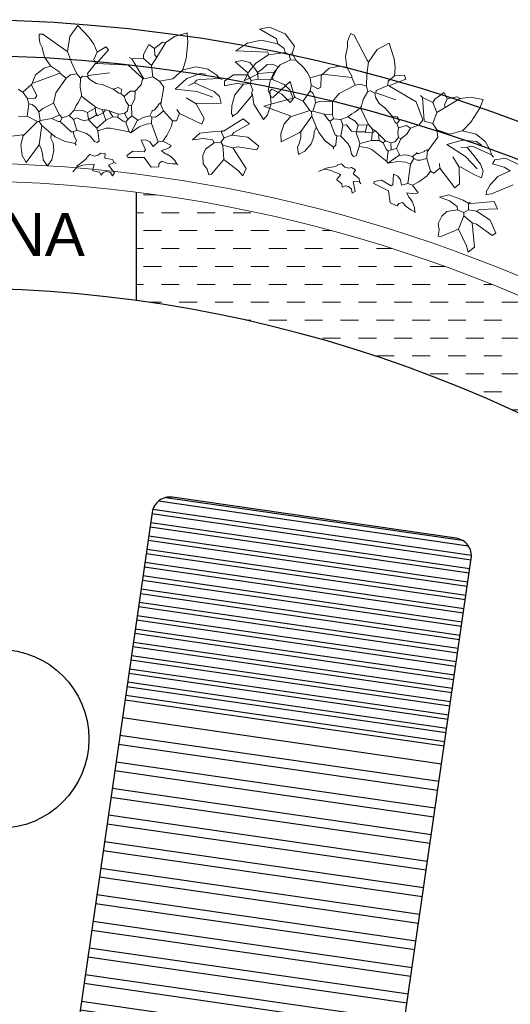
# Model space of a CAD drawing. Header units: millimetres. Extents: x 217.8 to 250.3, y 155.3 to 171.1.
# Tile 33 of 35: x 244 to 245.4, y 163.7 to 166.4. Entities that reach past the tile are written whole.
import ezdxf

# ---------------------------------------------------------------- set-up
doc = ezdxf.new("R2010")
doc.units = ezdxf.units.MM
for name, color, linetype, lineweight in [('ACQUA', 151, 'Continuous', 20), ('TESTO', 253, 'Continuous', 25), ('VERDE_giardino', 74, 'Continuous', 9), ('VETRATE', 171, 'Continuous', 9)]:
    doc.layers.add(name, color=color, linetype=linetype, lineweight=lineweight)
doc.layers.add('ARREDI_attrezzature', color=175, linetype='Continuous')
doc.layers.add('PROIEZIONI', color=145, linetype='Continuous')
doc.styles.get("Standard").update_dxf_attribs({"font": 'ARIAL.TTF'})

msp = doc.modelspace()

# ---------------------------------------------------------------- hatches: boundary and pattern name
at = {"layer": 'ACQUA'}
h = msp.add_hatch(dxfattribs=at)
h.set_pattern_fill('DASH', color=256, scale=0.4, style=0)
h.set_pattern_definition([(0, (358.711986, -43.13463), (0.05, 0.05), [0.05, -0.05])])
h.paths.add_polyline_path([(244.3418, 165.9229), (244.3418, 165.6204, -0.174446), (246.5631, 164.4613), (246.7837, 164.6645, 0.17708)])
h.paths.add_polyline_path([(243.3257, 165.9208, 2.20923), (247.8419, 161.9543), (247.5419, 161.9543, -2.193796), (243.3257, 165.6181)])
at = {"layer": 'ARREDI_attrezzature'}
h = msp.add_hatch(dxfattribs=at)
h.set_pattern_fill('ANSI32', color=256, scale=0.1, angle=143.2235, style=0)
h.set_pattern_definition([(171.7764915, (606.767996, 653.69165), (0.0053638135, 0.037114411), []), (171.7764915, (606.753836, 653.681065), (0.0053638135, 0.037114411), [])])
h.paths.add_polyline_path([(244.3106, 164.5053), (244.3862, 165.0287, -0.414214), (244.4428, 165.071), (245.2346, 164.9566, -0.414214), (245.277, 164.8999), (245.2013, 164.3766)])
h = msp.add_hatch(dxfattribs=at)
h.set_pattern_fill('ANSI32', color=256, scale=0.2, angle=143.2235, style=0)
h.set_pattern_definition([(171.776492, (606.767996, 653.69165), (0.010727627, 0.074228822), []), (171.776492, (606.73968, 653.67048), (0.010727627, 0.074228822), [])])
h.paths.add_polyline_path([(244.1568, 163.0916, -0.414214), (244.1144, 163.1482), (244.3034, 164.4559), (245.1942, 164.3271), (245.0052, 163.0195, -0.414214), (244.9485, 162.9771)])

# ---------------------------------------------------------------- linework, layer by layer
for p, q in [((244.3106, 164.5053), (245.2013, 164.3766)), ((244.3034, 164.4559), (245.1942, 164.3271))]:
    msp.add_line(p, q, dxfattribs=at)
msp.add_lwpolyline([(245.2346, 164.9566), (244.4428, 165.071, 0.414214), (244.3862, 165.0287), (244.1144, 163.1482, 0.414214), (244.1568, 163.0916), (244.9485, 162.9771, 0.414214), (245.0052, 163.0195), (245.277, 164.8999, 0.414214)], format="xyb", close=True, dxfattribs=at)
msp.add_circle((243.9596, 164.3963), 0.25, dxfattribs=at)
at = {"layer": 'PROIEZIONI'}
msp.add_line((244.3418, 165.9229), (244.3418, 165.6204), dxfattribs=at)
for radius, end in [(4.45, 218.0722), (4.35, 219.1114), (3.7, 0)]:
    msp.add_arc((243.8419, 161.9543), radius, 42.6531, end, dxfattribs=at)
at = {"layer": 'VERDE_giardino'}
for p, q in [((244.1563, 166.3574), (244.1786, 166.3882)), ((244.1786, 166.3882), (244.2098, 166.3559)), ((244.4489, 166.3577), (244.4836, 166.3674)), ((244.4836, 166.3674), (244.4859, 166.3417)), ((244.7138, 166.383), (244.6861, 166.3778)), ((244.6872, 166.3781), (244.7336, 166.3513)), ((244.7572, 166.365), (244.7138, 166.383)), ((244.9374, 166.3582), (244.9412, 166.3662)), ((244.9412, 166.3662), (244.9504, 166.3609)), ((244.0706, 166.3643), (244.0812, 166.3638)), ((244.0708, 166.3555), (244.0706, 166.3643)), ((244.0724, 166.34), (244.0708, 166.3555)), ((244.0793, 166.3267), (244.0724, 166.34)), ((244.0812, 166.3638), (244.1452, 166.318)), ((244.1504, 166.3151), (244.1563, 166.3574)), ((244.2098, 166.3559), (244.2234, 166.3361)), ((244.3925, 166.3238), (244.4147, 166.3413)), ((244.3992, 166.2996), (244.4249, 166.341)), ((244.4147, 166.3413), (244.4252, 166.3407)), ((244.4249, 166.341), (244.4489, 166.3577)), ((244.4859, 166.3417), (244.4811, 166.296)), ((244.6533, 166.3395), (244.62, 166.3175)), ((244.6523, 166.3386), (244.6907, 166.3469)), ((244.6907, 166.3469), (244.7375, 166.3368)), ((244.7336, 166.3513), (244.7375, 166.3368)), ((244.7837, 166.3302), (244.7572, 166.365)), ((244.9318, 166.3437), (244.9374, 166.3582)), ((244.9319, 166.3287), (244.9318, 166.3437)), ((244.9504, 166.3609), (244.9866, 166.291)), ((244.0793, 166.3267), (244.0859, 166.2998)), ((244.1452, 166.318), (244.1504, 166.3151)), ((244.1622, 166.283), (244.1504, 166.3151)), ((244.2234, 166.3361), (244.2326, 166.3135)), ((244.2326, 166.3135), (244.2236, 166.2927)), ((244.2648, 166.3198), (244.231, 166.2817)), ((244.2326, 166.3135), (244.2573, 166.3281)), ((244.2573, 166.3281), (244.2648, 166.3198)), ((244.3772, 166.3352), (244.3624, 166.3068)), ((244.3925, 166.3238), (244.3772, 166.3352)), ((244.3925, 166.3238), (244.3942, 166.3052)), ((244.7088, 166.3136), (244.62, 166.3175)), ((244.7107, 166.3063), (244.7088, 166.3136)), ((244.7575, 166.313), (244.7107, 166.3063)), ((244.7375, 166.3368), (244.7545, 166.3239)), ((244.7545, 166.3239), (244.7575, 166.313)), ((244.7575, 166.313), (244.7689, 166.3064)), ((244.7837, 166.3302), (244.7775, 166.3106)), ((244.7866, 166.2923), (244.7775, 166.3117)), ((244.9319, 166.3287), (244.9255, 166.3018)), ((244.9899, 166.286), (245.0144, 166.3211)), ((245.0144, 166.3211), (245.0482, 166.3384)), ((245.0482, 166.3384), (245.0614, 166.2954)), ((244.0859, 166.2998), (244.1032, 166.275)), ((244.2236, 166.2927), (244.2284, 166.2818)), ((244.33, 166.2952), (244.3221, 166.2983)), ((244.3619, 166.2962), (244.33, 166.2952)), ((244.33, 166.2952), (244.3634, 166.2389)), ((244.3624, 166.3068), (244.3619, 166.2962)), ((244.3619, 166.2962), (244.3848, 166.2764)), ((244.3992, 166.2996), (244.3848, 166.2764)), ((244.3942, 166.3052), (244.3992, 166.2996)), ((244.4811, 166.296), (244.4717, 166.264)), ((244.637, 166.2907), (244.6178, 166.2869)), ((244.6178, 166.2869), (244.6534, 166.2558)), ((244.6586, 166.2845), (244.637, 166.2907)), ((244.6726, 166.2681), (244.6586, 166.2845)), ((244.7107, 166.3063), (244.676, 166.2826)), ((244.7438, 166.2787), (244.7727, 166.2926)), ((244.7775, 166.3106), (244.7689, 166.3064)), ((244.7728, 166.2919), (244.7689, 166.3064)), ((244.7879, 166.291), (244.7728, 166.2919)), ((244.8101, 166.2687), (244.7866, 166.2923)), ((244.9255, 166.3018), (244.9296, 166.2718)), ((244.9858, 166.2521), (244.9899, 166.286)), ((244.9866, 166.291), (244.9899, 166.286)), ((245.0614, 166.2954), (245.0645, 166.2715)), ((244.0605, 166.25), (244.0846, 166.2691)), ((244.0846, 166.2691), (244.1032, 166.275)), ((244.1032, 166.275), (244.1289, 166.2578)), ((244.1289, 166.2578), (244.1287, 166.2551)), ((244.1764, 166.2527), (244.1622, 166.283)), ((244.2284, 166.2818), (244.2057, 166.2538)), ((244.2284, 166.2818), (244.231, 166.2817)), ((244.231, 166.2817), (244.2337, 166.2816)), ((244.3195, 166.2771), (244.2337, 166.2816)), ((244.359, 166.2406), (244.3195, 166.2771)), ((244.3848, 166.2764), (244.3884, 166.2444)), ((244.4717, 166.264), (244.4439, 166.2389)), ((244.5094, 166.2727), (244.4717, 166.264)), ((244.4717, 166.264), (244.4719, 166.2666)), ((244.5094, 166.2727), (244.5418, 166.266)), ((244.5418, 166.266), (244.5665, 166.2494)), ((244.6557, 166.259), (244.6431, 166.2334)), ((244.676, 166.2826), (244.6557, 166.259)), ((244.68, 166.2571), (244.6726, 166.2681)), ((244.6938, 166.267), (244.68, 166.2571)), ((244.68, 166.2571), (244.6817, 166.2384)), ((244.6843, 166.2543), (244.7268, 166.2579)), ((244.7072, 166.2794), (244.6938, 166.267)), ((244.7218, 166.2799), (244.7072, 166.2794)), ((244.7268, 166.2579), (244.7153, 166.234)), ((244.7366, 166.2728), (244.7217, 166.2417)), ((244.7366, 166.2728), (244.7218, 166.2799)), ((244.7268, 166.2579), (244.7438, 166.2787)), ((244.8194, 166.2559), (244.8101, 166.2687)), ((244.8582, 166.2488), (244.8802, 166.2689)), ((244.8802, 166.2689), (244.9104, 166.275)), ((244.9104, 166.275), (244.9296, 166.2718)), ((244.9296, 166.2718), (244.9446, 166.2448)), ((245.0645, 166.2715), (245.0624, 166.2472)), ((244.05, 166.222), (244.0605, 166.25)), ((244.0664, 166.2318), (244.0529, 166.2272)), ((244.1287, 166.2551), (244.0664, 166.2318)), ((244.1466, 166.2409), (244.1179, 166.1999)), ((244.1287, 166.2551), (244.1466, 166.2409)), ((244.1466, 166.2409), (244.158, 166.25)), ((244.158, 166.25), (244.1764, 166.2527)), ((244.1764, 166.2527), (244.1864, 166.2415)), ((244.1864, 166.2415), (244.1851, 166.215)), ((244.192, 166.2465), (244.1864, 166.2415)), ((244.2053, 166.2459), (244.192, 166.2465)), ((244.208, 166.2484), (244.2053, 166.2459)), ((244.2122, 166.237), (244.2053, 166.2459)), ((244.2057, 166.2538), (244.208, 166.2484)), ((244.208, 166.2484), (244.2669, 166.256)), ((244.23, 166.2259), (244.2122, 166.237)), ((244.3589, 166.2379), (244.3554, 166.2222)), ((244.3589, 166.2379), (244.359, 166.2406)), ((244.3884, 166.2444), (244.3634, 166.2389)), ((244.4064, 166.2328), (244.3884, 166.2444)), ((244.4439, 166.2389), (244.4064, 166.2328)), ((244.4064, 166.2328), (244.4188, 166.2163)), ((244.4501, 166.21), (244.4835, 166.24)), ((244.4835, 166.24), (244.5199, 166.2545)), ((244.5101, 166.2354), (244.5044, 166.2278)), ((244.5182, 166.2377), (244.5101, 166.2354)), ((244.5741, 166.2401), (244.5182, 166.2377)), ((244.5199, 166.2545), (244.5365, 166.2519)), ((244.5665, 166.2494), (244.5741, 166.2401)), ((244.5741, 166.2401), (244.5819, 166.2371)), ((244.5885, 166.2326), (244.5878, 166.2194)), ((244.6133, 166.2499), (244.5885, 166.2326)), ((244.6531, 166.2505), (244.6133, 166.2499)), ((244.6431, 166.2334), (244.6843, 166.2543)), ((244.6534, 166.2558), (244.6531, 166.2505)), ((244.6531, 166.2505), (244.6629, 166.2341)), ((244.6629, 166.2341), (244.6598, 166.2263)), ((244.6817, 166.2384), (244.6629, 166.2341)), ((244.6817, 166.2384), (244.7241, 166.2362)), ((244.7153, 166.234), (244.7105, 166.2063)), ((244.7217, 166.2417), (244.7241, 166.2362)), ((244.722, 166.1862), (244.7716, 166.2314)), ((244.7543, 166.2233), (244.7241, 166.2362)), ((244.7716, 166.2314), (244.7822, 166.1915)), ((244.8269, 166.2423), (244.8194, 166.2559)), ((244.8595, 166.2511), (244.8269, 166.2423)), ((244.8269, 166.2423), (244.8304, 166.2219)), ((244.8582, 166.2488), (244.8574, 166.2156)), ((244.8595, 166.2511), (244.8582, 166.2488)), ((244.8772, 166.25), (244.8631, 166.252)), ((244.9433, 166.2425), (244.8772, 166.25)), ((244.9446, 166.2448), (244.9433, 166.2425)), ((244.9433, 166.2425), (244.9528, 166.2217)), ((244.9847, 166.2186), (244.9858, 166.2521)), ((245.0449, 166.2328), (245.0442, 166.221)), ((245.0624, 166.2472), (245.0449, 166.2328)), ((245.094, 166.2382), (245.0465, 166.2196)), ((245.0624, 166.2472), (245.091, 166.2491)), ((245.091, 166.2491), (245.094, 166.2382)), ((244.0251, 166.202), (244.0122, 166.2107)), ((244.0501, 166.2246), (244.0251, 166.202)), ((244.0251, 166.202), (244.0375, 166.1855)), ((244.0501, 166.2246), (244.05, 166.222)), ((244.05, 166.222), (244.0644, 166.192)), ((244.1851, 166.215), (244.1894, 166.1962)), ((244.2492, 166.2224), (244.23, 166.2259)), ((244.2492, 166.2224), (244.2778, 166.2102)), ((244.2778, 166.2102), (244.2913, 166.2149)), ((244.2778, 166.2102), (244.2931, 166.1988)), ((244.2913, 166.2149), (244.3016, 166.209)), ((244.3016, 166.209), (244.2984, 166.1986)), ((244.3253, 166.2051), (244.3086, 166.1901)), ((244.3386, 166.2045), (244.3253, 166.2051)), ((244.3386, 166.2045), (244.3376, 166.1846)), ((244.3526, 166.2197), (244.3386, 166.2045)), ((244.3554, 166.2222), (244.3526, 166.2197)), ((244.4113, 166.1742), (244.4188, 166.2163)), ((244.5113, 166.2034), (244.4501, 166.21)), ((244.5044, 166.2278), (244.4881, 166.2206)), ((244.5044, 166.2278), (244.5252, 166.2187)), ((244.5559, 166.1876), (244.5113, 166.2034)), ((244.5252, 166.2187), (244.5589, 166.2037)), ((244.5589, 166.2037), (244.5741, 166.1897)), ((244.6215, 166.2263), (244.5878, 166.2194)), ((244.6412, 166.2246), (244.6174, 166.1946)), ((244.6412, 166.2246), (244.6215, 166.2263)), ((244.6598, 166.2263), (244.6412, 166.2246)), ((244.6598, 166.2263), (244.6668, 166.2073)), ((244.6668, 166.2073), (244.6638, 166.1995)), ((244.7105, 166.2063), (244.7195, 166.1869)), ((244.7201, 166.2099), (244.7145, 166.2049)), ((244.7185, 166.169), (244.7145, 166.2049)), ((244.7201, 166.2099), (244.748, 166.1968)), ((244.7706, 166.2084), (244.7543, 166.2233)), ((244.7798, 166.1829), (244.7706, 166.2084)), ((244.827, 166.2055), (244.8075, 166.177)), ((244.8304, 166.2219), (244.827, 166.2055)), ((244.8345, 166.1995), (244.827, 166.2055)), ((244.8488, 166.2113), (244.8304, 166.2219)), ((244.8574, 166.2156), (244.8488, 166.2113)), ((244.9528, 166.2217), (244.9086, 166.1982)), ((244.9528, 166.2217), (244.9671, 166.2246)), ((244.9671, 166.2246), (244.9847, 166.2186)), ((244.9885, 166.2041), (244.9753, 166.1811)), ((244.9847, 166.2186), (244.9885, 166.2041)), ((244.9958, 166.2061), (244.9885, 166.2041)), ((245.0073, 166.1994), (244.9958, 166.2061)), ((245.0112, 166.2063), (245.0109, 166.2004)), ((245.0442, 166.221), (245.0112, 166.2063)), ((245.0442, 166.221), (245.0465, 166.2196)), ((245.0465, 166.2196), (245.0488, 166.2183)), ((245.1232, 166.1754), (245.0488, 166.2183)), ((244.0375, 166.1855), (244.042, 166.1693)), ((244.0587, 166.1844), (244.0375, 166.1855)), ((244.0644, 166.192), (244.0587, 166.1844)), ((244.1179, 166.1999), (244.1111, 166.171)), ((244.1891, 166.1909), (244.1802, 166.1728)), ((244.1894, 166.1962), (244.1891, 166.1909)), ((244.1891, 166.1909), (244.23, 166.1596)), ((244.2931, 166.1988), (244.2984, 166.1986)), ((244.2984, 166.1986), (244.3086, 166.1901)), ((244.3086, 166.1901), (244.3132, 166.1766)), ((244.3132, 166.1766), (244.3206, 166.1656)), ((244.3376, 166.1846), (244.3286, 166.1651)), ((244.4113, 166.1742), (244.403, 166.1666)), ((244.4113, 166.1742), (244.4109, 166.1662)), ((244.5093, 166.1691), (244.481, 166.1865)), ((244.5785, 166.1708), (244.5741, 166.1897)), ((244.6174, 166.1946), (244.6085, 166.1644)), ((244.6662, 166.1941), (244.6237, 166.1432)), ((244.6638, 166.1995), (244.6662, 166.1941)), ((244.6662, 166.1941), (244.6697, 166.1689)), ((244.7855, 166.1866), (244.6981, 166.1632)), ((244.748, 166.1968), (244.7713, 166.1727)), ((244.7713, 166.1727), (244.7798, 166.1829)), ((244.7822, 166.1915), (244.7855, 166.1866)), ((244.8075, 166.177), (244.7855, 166.1866)), ((244.8075, 166.177), (244.8261, 166.1509)), ((244.8402, 166.1874), (244.8345, 166.1995)), ((244.8417, 166.1725), (244.8402, 166.1874)), ((244.8562, 166.1764), (244.8417, 166.1725)), ((244.8894, 166.1756), (244.8562, 166.1764)), ((244.9086, 166.1982), (244.8894, 166.1756)), ((244.8894, 166.1756), (244.8896, 166.1388)), ((244.9753, 166.1811), (244.9706, 166.1624)), ((245.0109, 166.2004), (245.0073, 166.1994)), ((245.0095, 166.1884), (245.0073, 166.1994)), ((245.0202, 166.1704), (245.0095, 166.1884)), ((245.0109, 166.2004), (245.0667, 166.1804)), ((245.1418, 166.1248), (245.1232, 166.1754)), ((245.1408, 166.1867), (245.1352, 166.1929)), ((245.1408, 166.1867), (245.145, 166.1213)), ((245.1697, 166.173), (245.1408, 166.1867)), ((245.175, 166.1822), (245.1697, 166.173)), ((245.201, 166.2009), (245.175, 166.1822)), ((245.2095, 166.1837), (245.201, 166.2009)), ((245.2095, 166.1837), (245.2025, 166.1663)), ((245.2045, 166.1591), (245.2462, 166.1843)), ((245.2095, 166.1837), (245.2372, 166.1892)), ((245.2372, 166.1892), (245.2463, 166.1839)), ((245.2462, 166.1843), (245.2751, 166.1882)), ((245.2751, 166.1882), (245.3104, 166.1811)), ((245.3104, 166.1811), (245.3008, 166.1572)), ((244.042, 166.1693), (244.0376, 166.135)), ((244.0513, 166.1674), (244.042, 166.1693)), ((244.0619, 166.1592), (244.0513, 166.1674)), ((244.07, 166.1466), (244.0619, 166.1592)), ((244.0812, 166.1567), (244.07, 166.1466)), ((244.07, 166.1466), (244.0741, 166.1225)), ((244.1111, 166.171), (244.0812, 166.1567)), ((244.1111, 166.171), (244.128, 166.1383)), ((244.1686, 166.1521), (244.1545, 166.1369)), ((244.1745, 166.1651), (244.1686, 166.1521)), ((244.1686, 166.1521), (244.1924, 166.1509)), ((244.1802, 166.1728), (244.1745, 166.1651)), ((244.1924, 166.1509), (244.2054, 166.1449)), ((244.2272, 166.1571), (244.2054, 166.1449)), ((244.23, 166.1596), (244.2272, 166.1571)), ((244.2272, 166.1571), (244.2292, 166.1437)), ((244.23, 166.1596), (244.2456, 166.1535)), ((244.2456, 166.1535), (244.2562, 166.1529)), ((244.2456, 166.1535), (244.2505, 166.1453)), ((244.2562, 166.1529), (244.2505, 166.1453)), ((244.2562, 166.1529), (244.2667, 166.1497)), ((244.2667, 166.1497), (244.2928, 166.1404)), ((244.2667, 166.1497), (244.2765, 166.1333)), ((244.3171, 166.1498), (244.3088, 166.1423)), ((244.3206, 166.1656), (244.3171, 166.1498)), ((244.3206, 166.1656), (244.3286, 166.1651)), ((244.3286, 166.1651), (244.3297, 166.1359)), ((244.3861, 166.1489), (244.3802, 166.1359)), ((244.3863, 166.1515), (244.3861, 166.1489)), ((244.3916, 166.1513), (244.3861, 166.1489)), ((244.4028, 166.164), (244.3916, 166.1513)), ((244.403, 166.1666), (244.4028, 166.164)), ((244.4181, 166.1499), (244.4041, 166.1373)), ((244.4109, 166.1662), (244.4181, 166.1499)), ((244.4181, 166.1499), (244.4432, 166.1221)), ((244.4628, 166.1423), (244.4554, 166.1533)), ((244.5093, 166.1691), (244.5121, 166.1716)), ((244.5093, 166.1691), (244.5311, 166.1281)), ((244.5121, 166.1716), (244.5545, 166.1694)), ((244.5545, 166.1694), (244.5785, 166.1708)), ((244.6085, 166.1644), (244.6077, 166.1413)), ((244.6697, 166.1689), (244.6972, 166.1261)), ((244.6981, 166.1632), (244.7718, 166.1363)), ((244.7084, 166.1388), (244.7185, 166.169)), ((244.8261, 166.1509), (244.7728, 166.1327)), ((244.8261, 166.1509), (244.8307, 166.1482)), ((244.8344, 166.1492), (244.8307, 166.1482)), ((244.8307, 166.1482), (244.8323, 166.1351)), ((244.8417, 166.1725), (244.8344, 166.1492)), ((244.8659, 166.1402), (244.8344, 166.1492)), ((244.9679, 166.1578), (244.9518, 166.1457)), ((244.9706, 166.1624), (244.9679, 166.1578)), ((244.9679, 166.1578), (244.9901, 166.1113)), ((245.0357, 166.1585), (245.0202, 166.1704)), ((245.0357, 166.1585), (245.0557, 166.1347)), ((245.1697, 166.173), (245.181, 166.145)), ((245.2045, 166.1591), (245.181, 166.145)), ((245.2025, 166.1663), (245.2045, 166.1591)), ((245.3008, 166.1572), (245.2757, 166.1186)), ((244.0376, 166.135), (244.0136, 166.1336)), ((244.066, 166.1203), (244.0267, 166.0798)), ((244.0376, 166.135), (244.066, 166.1203)), ((244.066, 166.1203), (244.0713, 166.12)), ((244.0741, 166.1225), (244.0713, 166.12)), ((244.0713, 166.12), (244.0787, 166.109)), ((244.1063, 166.1288), (244.0741, 166.1225)), ((244.128, 166.1383), (244.1063, 166.1288)), ((244.1063, 166.1288), (244.1244, 166.1199)), ((244.1244, 166.1199), (244.1297, 166.1196)), ((244.128, 166.1383), (244.1355, 166.13)), ((244.1355, 166.13), (244.1297, 166.1196)), ((244.1297, 166.1196), (244.1601, 166.0915)), ((244.1545, 166.1369), (244.1355, 166.13)), ((244.1545, 166.1369), (244.1672, 166.1257)), ((244.1754, 166.1306), (244.1672, 166.1257)), ((244.1672, 166.1257), (244.1763, 166.096)), ((244.1962, 166.1215), (244.1754, 166.1306)), ((244.2097, 166.1261), (244.1962, 166.1215)), ((244.2054, 166.1449), (244.2073, 166.1316)), ((244.2073, 166.1316), (244.2097, 166.1261)), ((244.2097, 166.1261), (244.2096, 166.1235)), ((244.2096, 166.1235), (244.2323, 166.1011)), ((244.2316, 166.1383), (244.2097, 166.1261)), ((244.2292, 166.1437), (244.2316, 166.1383)), ((244.2341, 166.1355), (244.2316, 166.1383)), ((244.2574, 166.1237), (244.2323, 166.1011)), ((244.2505, 166.1453), (244.2341, 166.1355)), ((244.2505, 166.1453), (244.2504, 166.1426)), ((244.2504, 166.1426), (244.2574, 166.1237)), ((244.2765, 166.1333), (244.2574, 166.1237)), ((244.2765, 166.1333), (244.2897, 166.1326)), ((244.2928, 166.1404), (244.2897, 166.1326)), ((244.2897, 166.1326), (244.305, 166.1212)), ((244.3088, 166.1423), (244.2928, 166.1404)), ((244.305, 166.1212), (244.3129, 166.1182)), ((244.3088, 166.1423), (244.3186, 166.1258)), ((244.3186, 166.1258), (244.3129, 166.1182)), ((244.3297, 166.1359), (244.3186, 166.1258)), ((244.3449, 166.1218), (244.3272, 166.0882)), ((244.3297, 166.1359), (244.345, 166.1245)), ((244.3613, 166.1316), (244.3449, 166.1218)), ((244.345, 166.1245), (244.3449, 166.1218)), ((244.3802, 166.1359), (244.3613, 166.1316)), ((244.3802, 166.1359), (244.3853, 166.133)), ((244.3853, 166.133), (244.3844, 166.1145)), ((244.3959, 166.1325), (244.3853, 166.133)), ((244.4041, 166.1373), (244.3959, 166.1325)), ((244.4404, 166.107), (244.4432, 166.1221)), ((244.4538, 166.1215), (244.4432, 166.1221)), ((244.4628, 166.1423), (244.4538, 166.1215)), ((244.4628, 166.1423), (244.525, 166.1125)), ((244.525, 166.1125), (244.5311, 166.1281)), ((244.64, 166.1278), (244.5851, 166.0935)), ((244.6077, 166.1413), (244.6127, 166.1358)), ((244.6127, 166.1358), (244.6099, 166.1332)), ((244.6237, 166.1432), (244.6127, 166.1358)), ((244.64, 166.1278), (244.6578, 166.1136)), ((244.6972, 166.1261), (244.7084, 166.1388)), ((244.755, 166.1136), (244.7728, 166.1327)), ((244.7718, 166.1363), (244.7728, 166.1327)), ((244.8323, 166.1351), (244.8012, 166.0918)), ((244.8323, 166.1351), (244.8447, 166.1034)), ((244.8659, 166.1402), (244.878, 166.124)), ((244.8896, 166.1388), (244.8659, 166.1402)), ((244.878, 166.124), (244.8826, 166.1214)), ((244.8925, 166.1279), (244.8826, 166.1214)), ((244.8826, 166.1214), (244.8969, 166.0825)), ((244.8896, 166.1388), (244.8925, 166.1279)), ((244.9125, 166.1255), (244.8925, 166.1279)), ((244.932, 166.1327), (244.9125, 166.1255)), ((244.9125, 166.1255), (244.9187, 166.1097)), ((244.9432, 166.1415), (244.932, 166.1327)), ((244.932, 166.1327), (244.9526, 166.1207)), ((244.9518, 166.1457), (244.9432, 166.1415)), ((244.9526, 166.1207), (244.9615, 166.1095)), ((245.0557, 166.1347), (245.0641, 166.1176)), ((245.0557, 166.1347), (245.0698, 166.1327)), ((245.0763, 166.1228), (245.0687, 166.1149)), ((245.0698, 166.1327), (245.0763, 166.1228)), ((245.1405, 166.1225), (245.1302, 166.1101)), ((245.1405, 166.1225), (245.1418, 166.1248)), ((245.1697, 166.1148), (245.145, 166.1213)), ((245.181, 166.145), (245.1697, 166.1148)), ((245.2757, 166.1186), (245.2528, 166.0944)), ((244.0787, 166.109), (244.0707, 166.0563)), ((244.0787, 166.109), (244.1041, 166.0864)), ((244.1601, 166.0915), (244.1654, 166.0912)), ((244.1763, 166.096), (244.1654, 166.0912)), ((244.1654, 166.0912), (244.17, 166.0777)), ((244.2027, 166.0867), (244.1763, 166.096)), ((244.2323, 166.1011), (244.2346, 166.093)), ((244.2575, 166.1014), (244.2344, 166.0936)), ((244.2346, 166.093), (244.2385, 166.0662)), ((244.2695, 166.1018), (244.2575, 166.1014)), ((244.3221, 166.0911), (244.2695, 166.1018)), ((244.3129, 166.1182), (244.3221, 166.0911)), ((244.3221, 166.0911), (244.3272, 166.0882)), ((244.3272, 166.0882), (244.3496, 166.105)), ((244.3496, 166.105), (244.3695, 166.1127)), ((244.3695, 166.1127), (244.3844, 166.1145)), ((244.3844, 166.1145), (244.403, 166.0631)), ((244.4273, 166.0811), (244.4404, 166.107)), ((244.5191, 166.0871), (244.5611, 166.0921)), ((244.5797, 166.0911), (244.5611, 166.0921)), ((244.5798, 166.0938), (244.5797, 166.0911)), ((244.5825, 166.0936), (244.5797, 166.0911)), ((244.5798, 166.0938), (244.5825, 166.0936)), ((244.5825, 166.0936), (244.5851, 166.0935)), ((244.6578, 166.1136), (244.6141, 166.0893)), ((244.745, 166.0854), (244.755, 166.1136)), ((244.8012, 166.0918), (244.7963, 166.0885)), ((244.8012, 166.0918), (244.8011, 166.0756)), ((244.8377, 166.0774), (244.838, 166.092)), ((244.838, 166.092), (244.8433, 166.1011)), ((244.8447, 166.1034), (244.8433, 166.1011)), ((244.8447, 166.1034), (244.851, 166.0895)), ((244.9187, 166.1097), (244.9133, 166.0791)), ((244.9283, 166.1103), (244.9187, 166.1097)), ((244.9427, 166.0928), (244.9283, 166.1103)), ((244.9568, 166.0908), (244.9427, 166.0928)), ((244.9571, 166.0967), (244.9568, 166.0908)), ((244.9818, 166.0916), (244.9568, 166.0908)), ((244.9615, 166.1095), (244.9571, 166.0967)), ((244.9865, 166.1104), (244.9615, 166.1095)), ((244.9822, 166.0976), (244.9818, 166.0916)), ((244.9828, 166.088), (244.9818, 166.0916)), ((244.9865, 166.1104), (244.9822, 166.0976)), ((244.9901, 166.1113), (244.9865, 166.1104)), ((244.9901, 166.1113), (245.0012, 166.0988)), ((245.0012, 166.0988), (245.0104, 166.0935)), ((245.0012, 166.0988), (245.0018, 166.0893)), ((245.0104, 166.0935), (245.0018, 166.0893)), ((245.0104, 166.0935), (245.0183, 166.0859)), ((245.0641, 166.1176), (245.0687, 166.1149)), ((245.0687, 166.1149), (245.0739, 166.1028)), ((245.0739, 166.1028), (245.0719, 166.0886)), ((245.0957, 166.1086), (245.0739, 166.1028)), ((245.1072, 166.1019), (245.0957, 166.1086)), ((245.1072, 166.1019), (245.0972, 166.0847)), ((245.1266, 166.1091), (245.1072, 166.1019)), ((245.1302, 166.1101), (245.1266, 166.1091)), ((245.1805, 166.0964), (245.1697, 166.1148)), ((245.1805, 166.0964), (245.184, 166.0759)), ((245.2166, 166.0847), (245.1805, 166.0964)), ((245.2528, 166.0944), (245.2166, 166.0847)), ((245.2528, 166.0944), (245.2542, 166.0967)), ((245.2903, 166.085), (245.2528, 166.0944)), ((243.9463, 166.0729), (244.0242, 166.0826)), ((244.0196, 166.0547), (244.0267, 166.0798)), ((244.0242, 166.0826), (244.0267, 166.0798)), ((244.1034, 166.0732), (244.104, 166.0838)), ((244.1097, 166.0601), (244.1034, 166.0732)), ((244.1041, 166.0864), (244.104, 166.0838)), ((244.1041, 166.0864), (244.116, 166.0769)), ((244.116, 166.0769), (244.1431, 166.0645)), ((244.1431, 166.0645), (244.1717, 166.059)), ((244.17, 166.0777), (244.1748, 166.0669)), ((244.1748, 166.0669), (244.1717, 166.059)), ((244.2132, 166.079), (244.2027, 166.0867)), ((244.2251, 166.0643), (244.2132, 166.079)), ((244.2329, 166.0612), (244.2251, 166.0643)), ((244.2385, 166.0662), (244.2329, 166.0612)), ((244.3682, 166.0688), (244.3554, 166.0682)), ((244.3554, 166.0682), (244.3673, 166.041)), ((244.3801, 166.0631), (244.3682, 166.0688)), ((244.4163, 166.065), (244.403, 166.0631)), ((244.4163, 166.065), (244.4273, 166.0811)), ((244.4163, 166.065), (244.4396, 166.0532)), ((244.4987, 166.0689), (244.5191, 166.0871)), ((244.5283, 166.0725), (244.4987, 166.0689)), ((244.5283, 166.0725), (244.5546, 166.0685)), ((244.5546, 166.0685), (244.5595, 166.0603)), ((244.5868, 166.0748), (244.5782, 166.062)), ((244.5797, 166.0911), (244.5795, 166.0885)), ((244.5795, 166.0885), (244.5868, 166.0748)), ((244.6084, 166.0817), (244.5868, 166.0748)), ((244.6141, 166.0893), (244.6084, 166.0817)), ((244.6084, 166.0817), (244.6533, 166.0767)), ((244.6533, 166.0767), (244.6838, 166.0512)), ((244.7466, 166.0631), (244.745, 166.0854)), ((244.7963, 166.0885), (244.7466, 166.0631)), ((244.8011, 166.0756), (244.7964, 166.0585)), ((244.83, 166.0577), (244.8377, 166.0774)), ((244.851, 166.0895), (244.8694, 166.0662)), ((244.8694, 166.0662), (244.8925, 166.0483)), ((244.8969, 166.0825), (244.9015, 166.0798)), ((244.8994, 166.0657), (244.8987, 166.0539)), ((244.9015, 166.0798), (244.8994, 166.0657)), ((244.9133, 166.0791), (244.9015, 166.0798)), ((244.9326, 166.0588), (244.9133, 166.0791)), ((244.9568, 166.0908), (244.9555, 166.0885)), ((244.9555, 166.0885), (244.9655, 166.0582)), ((244.9981, 166.0669), (244.9655, 166.0582)), ((245.0018, 166.0893), (244.9828, 166.088)), ((245.0005, 166.087), (244.9981, 166.0669)), ((245.0195, 166.0668), (244.9981, 166.0669)), ((245.0018, 166.0893), (245.0005, 166.087)), ((245.0183, 166.0859), (245.0373, 166.0657)), ((245.0183, 166.0859), (245.0195, 166.0668)), ((245.0195, 166.0668), (245.031, 166.0602)), ((245.0373, 166.0657), (245.031, 166.0602)), ((245.0524, 166.0601), (245.0373, 166.0657)), ((245.0735, 166.0755), (245.0632, 166.063)), ((245.0804, 166.0715), (245.0681, 166.0449)), ((245.0719, 166.0886), (245.0735, 166.0755)), ((245.0735, 166.0755), (245.0804, 166.0715)), ((245.0972, 166.0847), (245.0804, 166.0715)), ((245.1582, 166.0419), (245.184, 166.0759)), ((245.209, 166.0562), (245.2524, 166.0677)), ((245.2524, 166.0677), (245.2914, 166.064)), ((245.2903, 166.085), (245.3161, 166.0644)), ((245.2914, 166.064), (245.3051, 166.0542)), ((245.3161, 166.0644), (245.3306, 166.0383)), ((244.0235, 166.0251), (244.0196, 166.0547)), ((244.0678, 166.0511), (244.0351, 166.0059)), ((244.0707, 166.0563), (244.0678, 166.0511)), ((244.0707, 166.0563), (244.0779, 166.0418)), ((244.0779, 166.0418), (244.0816, 166.0245)), ((244.1059, 166.0128), (244.1118, 166.0391)), ((244.1118, 166.0391), (244.1097, 166.0601)), ((244.1691, 166.0592), (244.1717, 166.059)), ((244.1717, 166.059), (244.1741, 166.0536)), ((244.3326, 166.0375), (244.316, 166.025)), ((244.3644, 166.0358), (244.3326, 166.0375)), ((244.3673, 166.041), (244.3644, 166.0358)), ((244.389, 166.0505), (244.3801, 166.0631)), ((244.403, 166.0631), (244.389, 166.0505)), ((244.4123, 166.0387), (244.4249, 166.0429)), ((244.4225, 166.0302), (244.4123, 166.0387)), ((244.4249, 166.0429), (244.4344, 166.0475)), ((244.4344, 166.0475), (244.4396, 166.0532)), ((244.5347, 166.043), (244.5281, 166.0253)), ((244.5595, 166.0603), (244.5347, 166.043)), ((244.5782, 166.062), (244.5595, 166.0603)), ((244.5782, 166.062), (244.5831, 166.0538)), ((244.5831, 166.0538), (244.6119, 166.047)), ((244.5831, 166.0538), (244.5863, 166.0138)), ((244.6253, 166.0489), (244.6119, 166.047)), ((244.6119, 166.047), (244.6488, 165.9893)), ((244.678, 166.0409), (244.6253, 166.0489)), ((244.6838, 166.0512), (244.678, 166.0409)), ((244.7964, 166.0585), (244.7915, 166.0484)), ((244.795, 166.028), (244.7915, 166.0484)), ((244.795, 166.028), (244.8128, 166.037)), ((244.8128, 166.037), (244.83, 166.0577)), ((244.8902, 166.0496), (244.8925, 166.0483)), ((244.8925, 166.0483), (244.8921, 166.0424)), ((244.8987, 166.0539), (244.8925, 166.0483)), ((244.9385, 166.0472), (244.9326, 166.0588)), ((244.9424, 166.0287), (244.9385, 166.0472)), ((244.9638, 166.0499), (244.9552, 166.0243)), ((244.9655, 166.0582), (244.9638, 166.0499)), ((244.9881, 166.047), (244.964, 166.0506)), ((244.999, 166.0419), (244.9881, 166.047)), ((245.041, 166.0085), (244.999, 166.0419)), ((245.031, 166.0602), (245.0395, 166.043)), ((245.0395, 166.043), (245.045, 166.0368)), ((245.045, 166.0368), (245.041, 166.0085)), ((245.0536, 166.041), (245.045, 166.0368)), ((245.0632, 166.063), (245.0524, 166.0601)), ((245.0524, 166.0601), (245.0536, 166.041)), ((245.0681, 166.0449), (245.0536, 166.041)), ((245.0681, 166.0449), (245.0766, 166.0277)), ((245.146, 166.0366), (245.1302, 166.0305)), ((245.1473, 166.0389), (245.146, 166.0366)), ((245.1582, 166.0419), (245.1473, 166.0389)), ((245.1582, 166.0419), (245.1542, 166.035)), ((245.2606, 166.0225), (245.209, 166.0562)), ((245.2655, 166.0473), (245.2477, 166.0484)), ((245.274, 166.0515), (245.2655, 166.0473)), ((245.2655, 166.0473), (245.2799, 166.0298)), ((245.2823, 166.0498), (245.274, 166.0515)), ((245.3331, 166.0266), (245.2823, 166.0498)), ((245.3306, 166.0383), (245.3331, 166.0266)), ((244.0351, 166.0059), (244.0235, 166.0251)), ((244.0816, 166.0245), (244.0817, 166.0132)), ((244.0942, 165.9967), (244.0817, 166.0132)), ((244.0942, 165.9967), (244.1059, 166.0128)), ((244.1957, 166.01), (244.1764, 165.9951)), ((244.2041, 166.0175), (244.1957, 166.01)), ((244.2042, 166.0202), (244.2041, 166.0175)), ((244.207, 166.0227), (244.2042, 166.0202)), ((244.207, 166.0227), (244.2126, 166.0277)), ((244.2126, 166.0277), (244.2253, 166.0237)), ((244.2253, 166.0237), (244.2359, 166.0265)), ((244.2359, 166.0265), (244.242, 166.0315)), ((244.242, 166.0315), (244.2552, 166.0308)), ((244.2552, 166.0308), (244.2546, 166.0176)), ((244.2546, 166.0176), (244.2756, 166.0139)), ((244.2756, 166.0139), (244.2805, 166.0056)), ((244.316, 166.025), (244.3184, 166.0196)), ((244.3636, 166.0199), (244.3184, 166.0196)), ((244.3834, 165.9924), (244.3636, 166.0199)), ((244.4051, 166.0019), (244.4135, 166.0094)), ((244.4135, 166.0094), (244.4278, 166.0039)), ((244.4276, 166.0289), (244.4225, 166.0302)), ((244.438, 166.0228), (244.4276, 166.0289)), ((244.4496, 166.0114), (244.438, 166.0228)), ((244.4556, 166.0019), (244.4496, 166.0114)), ((244.5281, 166.0253), (244.5282, 166.0023)), ((244.5863, 166.0138), (244.5523, 165.973)), ((244.5863, 166.0138), (244.6272, 165.9824)), ((244.9479, 166.0224), (244.9424, 166.0287)), ((244.9552, 166.0243), (244.9479, 166.0224)), ((245.0752, 166.0254), (245.0442, 166.0035)), ((245.0766, 166.0277), (245.0752, 166.0254)), ((245.0943, 166.0267), (245.0752, 166.0254)), ((245.1131, 166.022), (245.0943, 166.0267)), ((245.1163, 166.017), (245.107, 166.001)), ((245.1243, 166.0308), (245.1131, 166.022)), ((245.1131, 166.022), (245.1163, 166.017)), ((245.1255, 166.0117), (245.1163, 166.017)), ((245.1256, 166.0331), (245.1243, 166.0308)), ((245.1302, 166.0305), (245.1243, 166.0308)), ((245.1351, 166.0123), (245.1255, 166.0117)), ((245.1532, 166.0172), (245.1351, 166.0123)), ((245.1542, 166.035), (245.1532, 166.0172)), ((245.1532, 166.0172), (245.1629, 165.981)), ((245.2432, 165.9928), (245.2259, 166.0212)), ((245.293, 165.9881), (245.2606, 166.0225)), ((245.2799, 166.0298), (245.3031, 166.0011)), ((245.3331, 166.0266), (245.3387, 166.0203)), ((245.3426, 166.0134), (245.3359, 166.0019)), ((245.3725, 166.0175), (245.3426, 166.0134)), ((245.4083, 165.9999), (245.3725, 166.0175)), ((244.1763, 165.9924), (244.165, 165.9797)), ((244.1763, 165.9924), (244.1922, 165.9978)), ((244.1764, 165.9951), (244.1763, 165.9924)), ((244.1922, 165.9978), (244.2118, 165.9997)), ((244.2118, 165.9997), (244.2245, 166.0006)), ((244.221, 165.9848), (244.2209, 165.9822)), ((244.2209, 165.9822), (244.2393, 165.9786)), ((244.2245, 166.0006), (244.221, 165.9848)), ((244.2805, 166.0056), (244.2642, 165.9985)), ((244.2642, 165.9985), (244.2816, 165.9764)), ((244.2857, 166.0027), (244.2805, 166.0056)), ((244.4047, 165.9939), (244.3834, 165.9924)), ((244.4047, 165.9939), (244.4051, 166.0019)), ((244.4278, 166.0039), (244.4432, 166.0015)), ((244.4432, 166.0015), (244.4556, 166.0019)), ((244.4556, 166.0019), (244.4581, 165.9991)), ((244.5282, 166.0023), (244.5398, 165.987)), ((244.5398, 165.987), (244.5443, 165.9708)), ((244.6272, 165.9824), (244.6397, 165.9685)), ((244.6488, 165.9893), (244.6397, 165.9685)), ((244.8662, 165.9869), (244.8504, 165.9807)), ((244.8675, 165.9892), (244.8662, 165.9869)), ((244.8662, 165.9869), (244.8829, 165.9845)), ((244.8916, 165.9937), (244.8675, 165.9892)), ((244.8829, 165.9845), (244.9012, 165.9772)), ((244.9024, 165.9966), (244.8916, 165.9937)), ((244.9037, 165.9989), (244.9024, 165.9966)), ((244.9074, 165.9999), (244.9037, 165.9989)), ((244.9074, 165.9999), (244.9146, 166.0018)), ((244.9146, 166.0018), (244.9241, 165.9924)), ((244.9241, 165.9924), (244.9348, 165.9901)), ((244.9348, 165.9901), (244.9425, 165.9918)), ((244.9425, 165.9918), (244.954, 165.9852)), ((244.954, 165.9852), (244.9474, 165.9737)), ((245.041, 166.0085), (245.0442, 166.0035)), ((245.0442, 166.0035), (245.0717, 166.0083)), ((245.0717, 166.0083), (245.093, 166.0061)), ((245.093, 166.0061), (245.107, 166.001)), ((245.107, 166.001), (245.1002, 165.9467)), ((245.1896, 165.9901), (245.1721, 165.9757)), ((245.1896, 165.9901), (245.188, 166.0032)), ((245.1896, 165.9901), (245.2314, 165.9353)), ((245.2432, 165.9928), (245.2468, 165.9938)), ((245.2432, 165.9928), (245.244, 165.9464)), ((245.2468, 165.9938), (245.2836, 165.9725)), ((245.3031, 166.0011), (245.3102, 165.9816)), ((245.3056, 165.9629), (245.3102, 165.9816)), ((245.3691, 165.9928), (245.3359, 166.0019)), ((245.3858, 165.9823), (245.3511, 165.9664)), ((245.3858, 165.9823), (245.3691, 165.9928)), ((244.2393, 165.9786), (244.2442, 165.9703)), ((244.2442, 165.9703), (244.2497, 165.9778)), ((244.2497, 165.9778), (244.2589, 165.9802)), ((244.2589, 165.9802), (244.2697, 165.9777)), ((244.2697, 165.9777), (244.2759, 165.9687)), ((244.2816, 165.9764), (244.2759, 165.9687)), ((244.5523, 165.973), (244.5443, 165.9708)), ((244.9012, 165.9772), (244.9128, 165.9722)), ((244.9026, 165.9598), (244.9013, 165.9575)), ((244.9013, 165.9575), (244.916, 165.9459)), ((244.9128, 165.9722), (244.9026, 165.9598)), ((244.9474, 165.9737), (244.9644, 165.9608)), ((244.9644, 165.9608), (244.9651, 165.9513)), ((245.0259, 165.9559), (245.0055, 165.9524)), ((245.0535, 165.94), (245.0259, 165.9559)), ((245.0602, 165.9729), (245.0584, 165.9433)), ((245.0719, 165.9676), (245.0602, 165.9729)), ((245.0798, 165.9571), (245.0719, 165.9676)), ((245.0821, 165.9419), (245.0798, 165.9571)), ((245.1301, 165.9517), (245.1535, 165.9688)), ((245.1535, 165.9688), (245.1629, 165.981)), ((245.1721, 165.9757), (245.1629, 165.981)), ((245.2836, 165.9725), (245.3056, 165.9629)), ((245.3511, 165.9664), (245.3294, 165.9435)), ((244.916, 165.9459), (244.9166, 165.9363)), ((244.9166, 165.9363), (244.925, 165.9404)), ((244.925, 165.9404), (244.9342, 165.9384)), ((244.9342, 165.9384), (244.9427, 165.9313)), ((244.9427, 165.9313), (244.9442, 165.9204)), ((244.9473, 165.9523), (244.9528, 165.9247)), ((244.9651, 165.9513), (244.9473, 165.9523)), ((244.9683, 165.9463), (244.9651, 165.9513)), ((245.0055, 165.9524), (245.0052, 165.9465)), ((245.0455, 165.9262), (245.0052, 165.9465)), ((245.0506, 165.8927), (245.0455, 165.9262)), ((245.0584, 165.9433), (245.0535, 165.94)), ((245.1002, 165.9467), (245.0821, 165.9419)), ((245.113, 165.9424), (245.1002, 165.9467)), ((245.113, 165.9424), (245.1301, 165.9517)), ((245.113, 165.9424), (245.1284, 165.9213)), ((245.2314, 165.9353), (245.244, 165.9464)), ((245.3294, 165.9435), (245.3181, 165.9233)), ((245.3942, 165.9437), (245.3332, 165.9177)), ((244.9528, 165.9247), (244.9442, 165.9204)), ((245.0975, 165.9207), (245.1106, 165.9188)), ((245.1027, 165.9085), (245.0975, 165.9207)), ((245.1066, 165.9051), (245.1027, 165.9085)), ((245.1131, 165.8949), (245.1066, 165.9051)), ((245.1106, 165.9188), (245.1211, 165.9185)), ((245.1211, 165.9185), (245.1284, 165.9213)), ((245.1881, 165.9084), (245.2146, 165.9153)), ((245.2161, 165.8982), (245.1881, 165.9084)), ((245.2146, 165.9153), (245.2543, 165.9006)), ((245.2704, 165.8914), (245.2543, 165.9006)), ((245.3201, 165.9161), (245.3165, 165.9151)), ((245.3181, 165.9233), (245.3201, 165.9161)), ((245.3332, 165.9177), (245.3201, 165.9161)), ((245.0703, 165.8843), (245.0506, 165.8927)), ((245.0703, 165.8843), (245.0743, 165.8912)), ((245.0743, 165.8912), (245.0852, 165.8942)), ((245.0852, 165.8942), (245.0954, 165.8827)), ((245.0954, 165.8827), (245.1081, 165.8736)), ((245.1081, 165.8736), (245.1193, 165.8683)), ((245.1183, 165.8795), (245.1131, 165.8949)), ((245.1193, 165.8683), (245.1183, 165.8795)), ((245.2384, 165.8731), (245.2084, 165.8689)), ((245.2161, 165.8982), (245.2378, 165.8826)), ((245.2378, 165.8826), (245.2384, 165.8731)), ((245.2558, 165.8661), (245.2384, 165.8731)), ((245.2693, 165.8736), (245.2558, 165.8661)), ((245.2704, 165.8914), (245.269, 165.8891)), ((245.269, 165.8891), (245.2693, 165.8736)), ((245.2917, 165.8699), (245.2693, 165.8736)), ((245.2717, 165.8937), (245.2704, 165.8914)), ((245.274, 165.8923), (245.2704, 165.8914)), ((245.2717, 165.8937), (245.274, 165.8923)), ((245.274, 165.8923), (245.2763, 165.891)), ((245.3408, 165.8966), (245.2763, 165.891)), ((245.3002, 165.8741), (245.2917, 165.8699)), ((245.3502, 165.8759), (245.3002, 165.8741)), ((245.3408, 165.8966), (245.3502, 165.8759)), ((245.1193, 165.8683), (245.1203, 165.8647)), ((245.1945, 165.8561), (245.1841, 165.8357)), ((245.2084, 165.8689), (245.1945, 165.8561)), ((245.2564, 165.8565), (245.2411, 165.8194)), ((245.2558, 165.8661), (245.2564, 165.8565)), ((245.2564, 165.8565), (245.279, 165.8374)), ((245.2917, 165.8699), (245.3294, 165.845)), ((245.3294, 165.845), (245.345, 165.8085)), ((245.1841, 165.8357), (245.1875, 165.8167)), ((245.1875, 165.8167), (245.1841, 165.8003)), ((245.2411, 165.8194), (245.1923, 165.7986)), ((245.2411, 165.8194), (245.2633, 165.773)), ((245.279, 165.8374), (245.2856, 165.7693)), ((245.2918, 165.833), (245.279, 165.8374)), ((245.3351, 165.8019), (245.2918, 165.833)), ((245.1923, 165.7986), (245.1841, 165.8003)), ((245.345, 165.8085), (245.3351, 165.8019)), ((245.2633, 165.773), (245.2681, 165.7549)), ((245.2856, 165.7693), (245.2681, 165.7549))]:
    msp.add_line(p, q, dxfattribs=at)
for centre, start, end in [((244.7837, 166.3302), 342.8043, 37.5333), ((244.3195, 166.2771), 46.8917, 86.6947), ((245.1232, 166.1754), 19.844, 59.647)]:
    msp.add_arc(centre, 0.000000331, start, end, dxfattribs=at)
at = {"layer": 'VETRATE'}
for radius, end in [(4.05, 223.0004), (4, 222.9863)]:
    msp.add_arc((243.8419, 161.9543), radius, 42.6531, end, dxfattribs=at)

# ---------------------------------------------------------------- texts
at = {"layer": 'TESTO'}
msp.add_text('FONTANA', height=0.12, rotation=359.7805, dxfattribs=at).set_placement((243.3976, 165.7474))

doc.saveas('drawing.dxf')
